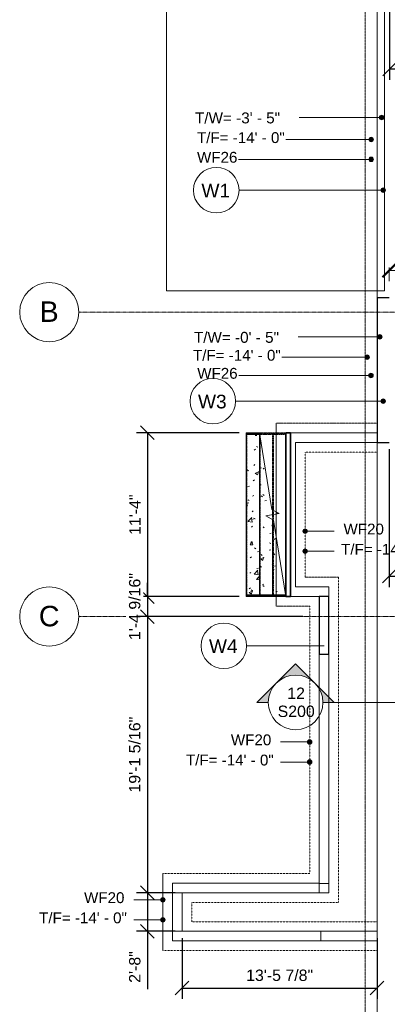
# Model space of a CAD drawing. Header units: inches. Extents: x -4126 to -1638, y 141 to 12362.
# Tile 8 of 15: x -4126 to -3821, y 10961 to 11778. Entities that reach past the tile are written whole.
import ezdxf

# ---------------------------------------------------------------- set-up
doc = ezdxf.new("R2010")
doc.units = ezdxf.units.IN
doc.header["$MEASUREMENT"] = 0
for name, pattern in [('Aligning Line 1_8_', [0.25, 0.125, -0.125]), ('Elevado', [0.15625, 0.09375, -0.0625]), ('Línea de rejilla', [0.875, 0.5, -0.125, 0.125, -0.125])]:
    doc.linetypes.add(name, pattern=pattern)
for name, color, linetype, lineweight in [('A-ANNO-DIMS', 7, 'Continuous', 9), ('A-ANNO-DIMS-96', 7, 'Continuous', 9), ('A-ANNO-DIMS_corr', 7, 'Continuous', 9), ('A-ANNO-NOTE', 7, 'Continuous', 9), ('A-DETL-GENF', 7, 'Continuous', 9), ('A-FLOR', 7, 'Continuous', 9), ('A-FLOR-HRAL', 7, 'Continuous', 9), ('A-FLOR-HRAL-MBND', 7, 'Elevado', 9), ('A-WALL', 7, 'Continuous', 9), ('A-WALL-IDEN', 7, 'Continuous', 9), ('A-WALL-IDEN_corr', 7, 'Continuous', 9), ('G-ANNO-DIMS', 7, 'Continuous', 9), ('S-FNDN', 7, 'Continuous', 9), ('S-FNDN-IDEN', 7, 'Continuous', 9), ('S-FNDN-IDEN_corr', 7, 'Continuous', 9), ('S-GRID', 7, 'Continuous', 9), ('S-GRID-IDEN', 7, 'Continuous', 9), ('S-STRS', 7, 'Continuous', 9), ('S-STRS-MBND', 7, 'Elevado', 9)]:
    doc.layers.add(name, color=color, linetype=linetype, lineweight=lineweight)
doc.styles.add('Arial', font='Arial.ttf', dxfattribs={"height": 9.448819})
doc.styles.add('Arial_1', font='arial.ttf', dxfattribs={"height": 17.007874})
doc.styles.add('Arial_2', font='arial.ttf', dxfattribs={"height": 9})
doc.styles.add('Arial_3', font='arial.ttf', dxfattribs={"height": 9.070866})
doc.styles.add('Arial_4', font='arial.ttf', dxfattribs={"height": 11.338583})
doc.dimstyles.new('Diagonal_-_Arial_2_5_mm', dxfattribs={"dimscale": 12, "dimtxt": 9.640246, "dimasz": 0.944882, "dimexe": 0.755906, "dimexo": 0.472441, "dimgap": 0.472441, "dimtad": 1, "dimdec": 4, "dimrnd": 0.0625, "dimzin": 1, "dimdsep": 46, "dimlunit": 4, "dimtxsty": 'Arial', "dimblk1": 'OBLIQUE', "dimblk2": 'OBLIQUE', "dimsah": 1, "dimcen": 0.09, "dimazin": 0, "dimtfac": 1, "dimtdec": 4, "dimtix": 1, "dimtmove": 0, "dimatfit": 3, "dimfxl": 1, "dimtvp": 1, "dimtfill": 1, "dimfrac": 2, "dimtolj": 1, "dimtzin": 0, "dimarcsym": 2})
pattern_1 = [(50, (0, 0), (27.5427, -2.40992), [2.88, -31.68]), (355, (0, 0), (-5.327844, 28.884266), [2.304, -25.344]), (100.451, (2.295, -0.2), (22.215316, 26.47393), [2.448, -26.924]), (46.184, (0, 7.68), (40.98187, -6.35642), [4.32, -47.52]), (96.636, (3.415, 7.15), (35.89075, 37.40619), [3.671, -40.386]), (351.184, (0, 7.68), (35.89097, 37.40622), [3.456, -38.016]), (21, (3.84, 5.76), (22.921036, -15.46073), [2.88, -31.68]), (326, (3.84, 5.76), (9.34353, 27.84574), [2.304, -25.344]), (71.451, (5.75, 4.472), (32.26477, 12.38442), [2.448, -26.924]), (37.5, (0, 0), (0.466855, 12.782707), [1.267, -23.77, 1.267, -24.461, -25.44]), (37.5, (0, 0), (0.466855, 12.782707), [-50.765, 1.267, -24.173]), (7.5, (0, 0), (10.10159, 15.14509), [1.267, -13.402, 1.267, -23.194, -9.696]), (7.5, (0, 0), (10.10159, 15.14509), [-39.13, 1.267, -8.429]), (327.5, (-8.563, 0), (20.499161, -0.86578), [1.267, -8.333, 1.267, -28.685, -39.744]), (327.5, (-8.563, 0), (20.499161, -0.86578), [-39.552, 1.267, -38.477]), (317.5, (-12.403, 0), (22.39478, 3.844288), [1.267, -11.213, 1.267, -18.624, -28.224]), (317.5, (-12.403, 0), (22.39478, 3.844288), [-32.371, 1.267, -26.957])]

# ---------------------------------------------------------------- blocks, each defined once
blk = doc.blocks.new('Barandilla - Barandilla-635441-FOUNDATION PLAN 01')
at = {"layer": 'A-FLOR-HRAL'}
for p, q in [((-3938.12, 11300.49), (-3905.37, 11300.49)), ((-3938.12, 11299.49), (-3938.12, 11300.49)), ((-3938.12, 11300.49), (-3905.37, 11300.49)), ((-3938.12, 11299.49), (-3938.12, 11300.49)), ((-3938.12, 11300.49), (-3905.37, 11300.49)), ((-3938.12, 11299.49), (-3938.12, 11300.49)), ((-3938.12, 11300.49), (-3905.37, 11300.49)), ((-3938.12, 11299.49), (-3938.12, 11300.49)), ((-3938.12, 11300.49), (-3905.37, 11300.49)), ((-3938.12, 11299.49), (-3938.12, 11300.49)), ((-3938.12, 11299.49), (-3905.2, 11299.49)), ((-3938.12, 11299.49), (-3905.2, 11299.49)), ((-3938.12, 11299.49), (-3905.2, 11299.49)), ((-3938.12, 11299.49), (-3905.2, 11299.49)), ((-3938.12, 11299.49), (-3905.2, 11299.49)), ((-3905.2, 11299.49), (-3905.37, 11300.49)), ((-3905.2, 11299.49), (-3905.37, 11300.49)), ((-3905.2, 11299.49), (-3905.37, 11300.49)), ((-3905.2, 11299.49), (-3905.37, 11300.49)), ((-3905.2, 11299.49), (-3905.37, 11300.49)), ((-3905.2, 11299.49), (-3905.37, 11300.49)), ((-3905.2, 11299.49), (-3905.37, 11300.49)), ((-3905.2, 11299.49), (-3905.37, 11300.49)), ((-3905.2, 11299.49), (-3905.37, 11300.49)), ((-3905.2, 11299.49), (-3905.37, 11300.49)), ((-3905.2, 11299.49), (-3905.37, 11300.49)), ((-3905.2, 11299.49), (-3905.37, 11300.49)), ((-3905.2, 11299.49), (-3905.37, 11300.49)), ((-3905.2, 11299.49), (-3905.37, 11300.49)), ((-3905.2, 11299.49), (-3905.37, 11300.49))]:
    blk.add_line(p, q, dxfattribs=at)
at = {"layer": 'A-FLOR-HRAL-MBND'}
for p, q in [((-3905.37, 11300.49), (-3905.12, 11300.49)), ((-3905.37, 11300.49), (-3905.12, 11300.49)), ((-3905.37, 11300.49), (-3905.12, 11300.49)), ((-3905.37, 11300.49), (-3905.12, 11300.49)), ((-3905.37, 11300.49), (-3905.12, 11300.49)), ((-3905.2, 11299.49), (-3905.12, 11299.49)), ((-3905.2, 11299.49), (-3905.12, 11299.49)), ((-3905.2, 11299.49), (-3905.12, 11299.49)), ((-3905.2, 11299.49), (-3905.12, 11299.49)), ((-3905.2, 11299.49), (-3905.12, 11299.49)), ((-3905.12, 11300.49), (-3905.12, 11299.49)), ((-3905.12, 11300.49), (-3905.12, 11299.49)), ((-3905.12, 11300.49), (-3905.12, 11299.49)), ((-3905.12, 11300.49), (-3905.12, 11299.49)), ((-3905.12, 11300.49), (-3905.12, 11299.49))]:
    blk.add_line(p, q, dxfattribs=at)
blk = doc.blocks.new('Barandilla - Barandilla-635445-FOUNDATION PLAN 01')
at = {"layer": 'A-FLOR-HRAL'}
for p, q in [((-3938.12, 11434.49), (-3927.04, 11434.49)), ((-3938.12, 11433.49), (-3938.12, 11434.49)), ((-3938.12, 11434.49), (-3927.04, 11434.49)), ((-3938.12, 11433.49), (-3938.12, 11434.49)), ((-3938.12, 11434.49), (-3927.04, 11434.49)), ((-3938.12, 11433.49), (-3938.12, 11434.49)), ((-3938.12, 11434.49), (-3927.04, 11434.49)), ((-3938.12, 11433.49), (-3938.12, 11434.49)), ((-3938.12, 11434.49), (-3927.04, 11434.49)), ((-3938.12, 11433.49), (-3938.12, 11434.49)), ((-3938.12, 11433.49), (-3926.88, 11433.49)), ((-3938.12, 11433.49), (-3926.88, 11433.49)), ((-3938.12, 11433.49), (-3926.88, 11433.49)), ((-3938.12, 11433.49), (-3926.88, 11433.49)), ((-3938.12, 11433.49), (-3926.88, 11433.49)), ((-3926.88, 11433.49), (-3927.04, 11434.49)), ((-3926.88, 11433.49), (-3927.04, 11434.49)), ((-3926.88, 11433.49), (-3927.04, 11434.49)), ((-3926.88, 11433.49), (-3927.04, 11434.49)), ((-3926.88, 11433.49), (-3927.04, 11434.49)), ((-3926.88, 11433.49), (-3927.04, 11434.49)), ((-3926.88, 11433.49), (-3927.04, 11434.49)), ((-3926.88, 11433.49), (-3927.04, 11434.49)), ((-3926.88, 11433.49), (-3927.04, 11434.49)), ((-3926.88, 11433.49), (-3927.04, 11434.49)), ((-3926.88, 11433.49), (-3927.04, 11434.49)), ((-3926.88, 11433.49), (-3927.04, 11434.49)), ((-3926.88, 11433.49), (-3927.04, 11434.49)), ((-3926.88, 11433.49), (-3927.04, 11434.49)), ((-3926.88, 11433.49), (-3927.04, 11434.49))]:
    blk.add_line(p, q, dxfattribs=at)
at = {"layer": 'A-FLOR-HRAL-MBND'}
for p, q in [((-3927.04, 11434.49), (-3905.12, 11434.49)), ((-3927.04, 11434.49), (-3905.12, 11434.49)), ((-3927.04, 11434.49), (-3905.12, 11434.49)), ((-3927.04, 11434.49), (-3905.12, 11434.49)), ((-3927.04, 11434.49), (-3905.12, 11434.49)), ((-3926.88, 11433.49), (-3905.12, 11433.49)), ((-3926.88, 11433.49), (-3905.12, 11433.49)), ((-3926.88, 11433.49), (-3905.12, 11433.49)), ((-3926.88, 11433.49), (-3905.12, 11433.49)), ((-3926.88, 11433.49), (-3905.12, 11433.49)), ((-3905.12, 11434.49), (-3905.12, 11433.49)), ((-3905.12, 11434.49), (-3905.12, 11433.49)), ((-3905.12, 11434.49), (-3905.12, 11433.49)), ((-3905.12, 11434.49), (-3905.12, 11433.49)), ((-3905.12, 11434.49), (-3905.12, 11433.49))]:
    blk.add_line(p, q, dxfattribs=at)
blk = doc.blocks.new('SECTION - SECTION-603717-FOUNDATION PLAN 01')
at = {"layer": 'A-DETL-GENF'}
blk.add_hatch(color=256, dxfattribs=at).paths.add_polyline_path([(103.56, 34.02), (103.56, 0), (96, 0), (96, 34.02)], flags=0)
h = blk.add_hatch(color=256, dxfattribs=at)
edge = h.paths.add_edge_path(flags=0)
edge.add_line((-22.68, 32.07), (9.39, 0))
edge.add_line((9.39, 0), (0, 0))
edge.add_arc((-22.68, 0), 22.68, 0, 180)
edge.add_line((-45.35, 0), (-54.75, 0))
edge.add_line((-54.75, 0), (-22.68, 32.07))
for p, q in [((103.56, 34.02), (96, 34.02)), ((96, 34.02), (96, 0)), ((96, 34.02), (103.56, 34.02)), ((96, 0), (96, 34.02)), ((103.56, 0), (103.56, 34.02)), ((103.56, 34.02), (103.56, 0)), ((-22.68, 32.07), (-54.75, 0)), ((-54.75, 0), (-22.68, 32.07)), ((9.39, 0), (-22.68, 32.07)), ((-22.68, 32.07), (9.39, 0)), ((0, 0), (96, 0)), ((96, 0), (103.56, 0)), ((103.56, 0), (96, 0)), ((-54.75, 0), (-45.35, 0)), ((-45.35, 0), (-54.75, 0)), ((0, 0), (9.39, 0)), ((9.39, 0), (0, 0))]:
    blk.add_line(p, q, dxfattribs=at)
blk.add_circle((-22.68, 0), 22.68, dxfattribs=at)
blk.add_arc((-22.68, 0), 22.68, 0, 180, dxfattribs=at)
blk = doc.blocks.new('Rejilla - Extremo inicial de rejilla - Círculo-11506-FOUNDATION PLAN 01')
at = {"layer": 'S-GRID-IDEN', "color": 253, "true_color": 0xaaaaaa}
blk.add_circle((0, 0), 0.2559, dxfattribs=at)
blk = doc.blocks.new('Wall Type - Familia4-287244-FOUNDATION PLAN 01')
at = {"layer": 'A-WALL-IDEN'}
blk.add_circle((0, 0), 0.1969, dxfattribs=at)
blk = doc.blocks.new('DIMBLOCK37-FOUNDATION PLAN 01')
at = {"layer": 'A-ANNO-DIMS-96', "lineweight": 50}
for p, q in [((-3819.32, 11569.79), (-3813.65, 11575.46)), ((-3660.32, 11569.79), (-3654.65, 11575.46)), ((-3819.32, 11569.79), (-3824.99, 11564.12)), ((-3660.32, 11569.79), (-3665.99, 11564.12))]:
    blk.add_line(p, q, dxfattribs=at)
at = {"layer": 'A-ANNO-DIMS-96'}
for p, q in [((-3819.32, 11572.14), (-3819.32, 11560.72)), ((-3819.32, 11569.79), (-3819.32, 11572.14)), ((-3819.32, 11569.79), (-3660.32, 11569.79)), ((-3660.32, 11572.14), (-3660.32, 11560.72)), ((-3660.32, 11569.79), (-3660.32, 11572.14))]:
    blk.add_line(p, q, dxfattribs=at)
at = {"layer": 'A-ANNO-DIMS-96', "color": 0, "insert": (-3760.29, 11587.73), "char_height": 9.449, "width": 49.1208, "attachment_point": 1, "line_spacing_factor": 0.941778, "style": 'Arial', "bg_fill": 3, "box_fill_scale": 1.25, "bg_fill_color": 256, "bg_fill_true_color": 13158600, "bg_fill_transparency": 0}
blk.add_mtext('13\' - 3"', dxfattribs=at)
blk = doc.blocks.new('_Oblique')
at = {"color": 0, "linetype": 'ByBlock', "lineweight": -2}
blk.add_line((-0.5, -0.5), (0.5, 0.5), dxfattribs=at)
blk = doc.blocks.new('*D115')
at = {"layer": 'A-ANNO-DIMS_corr', "color": 0, "lineweight": -2}
for p, q in [((-3819.01, 11829.64), (-3819.01, 11727.93)), ((-3756.91, 11821.32), (-3756.91, 11727.93)), ((-3819.01, 11737), (-3756.91, 11737))]:
    blk.add_line(p, q, dxfattribs=at)
at = {"layer": 'Defpoints', "color": 0}
for p in [(-3819.01, 11835.3), (-3756.91, 11826.99)]:
    blk.add_point(p, dxfattribs=at)
at = {"layer": 'A-ANNO-DIMS_corr', "color": 0, "lineweight": -2, "xscale": 11.33858267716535, "yscale": 11.33858267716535, "zscale": 11.33858267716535, "rotation": 180}
blk.add_blockref('_Oblique', (-3819.01, 11737), dxfattribs=at)
at = {"layer": 'A-ANNO-DIMS_corr', "color": 0, "lineweight": -2, "xscale": 11.33858267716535, "yscale": 11.33858267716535, "zscale": 11.33858267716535}
blk.add_blockref('_Oblique', (-3756.91, 11737), dxfattribs=at)
at = {"layer": 'A-ANNO-DIMS_corr', "color": 0, "insert": (-3787.96, 11747.55), "char_height": 9.4488, "attachment_point": 5, "style": 'Arial', "bg_fill": 3, "box_fill_scale": 1.25, "bg_fill_color": 257, "bg_fill_transparency": 0}
blk.add_mtext('\\A1;5\'-2 1/8"', dxfattribs=at)
at = {"layer": 'Defpoints', "color": 0}
blk.add_point((-3756.91, 11737), dxfattribs=at)
blk = doc.blocks.new('*D118')
at = {"layer": 'A-ANNO-DIMS', "color": 0, "lineweight": -2}
for p, q in [((-3587.32, 11429.32), (-3587.32, 11306.93)), ((-3819.32, 11421.32), (-3819.32, 11306.93)), ((-3819.32, 11316), (-3587.32, 11316))]:
    blk.add_line(p, q, dxfattribs=at)
at = {"layer": 'Defpoints', "color": 0}
for p in [(-3587.32, 11434.99), (-3819.32, 11426.99), (-3587.32, 11316)]:
    blk.add_point(p, dxfattribs=at)
at = {"layer": 'A-ANNO-DIMS', "color": 0, "lineweight": -2, "xscale": 11.33858267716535, "yscale": 11.33858267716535, "zscale": 11.33858267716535, "rotation": 180}
blk.add_blockref('_Oblique', (-3819.32, 11316), dxfattribs=at)
at = {"layer": 'A-ANNO-DIMS', "color": 0, "lineweight": -2, "xscale": 11.33858267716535, "yscale": 11.33858267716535, "zscale": 11.33858267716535}
blk.add_blockref('_Oblique', (-3587.32, 11316), dxfattribs=at)
at = {"layer": 'A-ANNO-DIMS', "color": 0, "insert": (-3703.32, 11326.49), "char_height": 9.449, "attachment_point": 5, "style": 'Arial', "bg_fill": 3, "box_fill_scale": 1.25, "bg_fill_color": 257, "bg_fill_transparency": 0}
blk.add_mtext('\\A1;19\'-4"', dxfattribs=at)
blk = doc.blocks.new('*D124')
at = {"layer": 'A-ANNO-DIMS_corr', "color": 0, "lineweight": -2}
for p, q in [((-3943.79, 11434.99), (-4029.07, 11434.99)), ((-4020, 11434.99), (-4020, 11298.99)), ((-3943.79, 11298.99), (-4029.07, 11298.99))]:
    blk.add_line(p, q, dxfattribs=at)
at = {"layer": 'Defpoints', "color": 0}
for p in [(-3938.12, 11434.99), (-4020, 11298.99), (-3938.12, 11298.99)]:
    blk.add_point(p, dxfattribs=at)
at = {"layer": 'A-ANNO-DIMS_corr', "color": 0, "lineweight": -2, "xscale": 11.33858267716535, "yscale": 11.33858267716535, "zscale": 11.33858267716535}
for p, rotation in [((-4020, 11434.99), 90), ((-4020, 11298.99), 270)]:
    blk.add_blockref('_Oblique', p, dxfattribs=dict(at, rotation=rotation))
at = {"layer": 'A-ANNO-DIMS_corr', "color": 0, "insert": (-4030.41, 11366.99), "char_height": 9.449, "attachment_point": 5, "rotation": 90, "style": 'Arial', "bg_fill": 3, "box_fill_scale": 1.25, "bg_fill_color": 257, "bg_fill_transparency": 0}
blk.add_mtext('\\A1;11\'-4"', dxfattribs=at)
blk = doc.blocks.new('*D125')
at = {"layer": 'A-ANNO-DIMS_corr', "color": 0, "lineweight": -2}
for p, q in [((-4020, 11298.99), (-4020, 11310.33)), ((-3943.79, 11298.99), (-4029.07, 11298.99)), ((-4020, 11298.99), (-4020, 11282.44)), ((-3890.99, 11282.44), (-4029.07, 11282.44)), ((-4020, 11282.44), (-4020, 11271.1))]:
    blk.add_line(p, q, dxfattribs=at)
at = {"layer": 'Defpoints', "color": 0}
for p in [(-3938.12, 11298.99), (-3885.32, 11282.44)]:
    blk.add_point(p, dxfattribs=at)
at = {"layer": 'A-ANNO-DIMS_corr', "color": 0, "lineweight": -2, "xscale": 11.33858267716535, "yscale": 11.33858267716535, "zscale": 11.33858267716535}
for p, rotation in [((-4020, 11298.99), 270), ((-4020, 11282.44), 90)]:
    blk.add_blockref('_Oblique', p, dxfattribs=dict(at, rotation=rotation))
at = {"layer": 'A-ANNO-DIMS_corr', "color": 0, "insert": (-4030.55, 11290.71), "char_height": 9.4488, "attachment_point": 5, "rotation": 90, "style": 'Arial', "bg_fill": 3, "box_fill_scale": 1.25, "bg_fill_color": 257, "bg_fill_transparency": 0}
blk.add_mtext('\\A1;1\'-4 9/16"', dxfattribs=at)
at = {"layer": 'Defpoints', "color": 0}
blk.add_point((-4020, 11282.44), dxfattribs=at)
blk = doc.blocks.new('*D126')
at = {"layer": 'A-ANNO-DIMS_corr', "color": 0, "lineweight": -2}
for p, q in [((-3890.99, 11282.44), (-4029.07, 11282.44)), ((-4020, 11282.44), (-4020, 11053.11)), ((-3996.89, 11053.11), (-4029.07, 11053.11))]:
    blk.add_line(p, q, dxfattribs=at)
at = {"layer": 'Defpoints', "color": 0}
for p in [(-3885.32, 11282.44), (-4020, 11053.11), (-3991.22, 11053.11)]:
    blk.add_point(p, dxfattribs=at)
at = {"layer": 'A-ANNO-DIMS_corr', "color": 0, "lineweight": -2, "xscale": 11.33858267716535, "yscale": 11.33858267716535, "zscale": 11.33858267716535}
for p, rotation in [((-4020, 11282.44), 90), ((-4020, 11053.11), 270)]:
    blk.add_blockref('_Oblique', p, dxfattribs=dict(at, rotation=rotation))
at = {"layer": 'A-ANNO-DIMS_corr', "color": 0, "insert": (-4030.55, 11167.78), "char_height": 9.4488, "attachment_point": 5, "rotation": 90, "style": 'Arial', "bg_fill": 3, "box_fill_scale": 1.25, "bg_fill_color": 257, "bg_fill_transparency": 0}
blk.add_mtext('\\A1;19\'-1 5/16"', dxfattribs=at)
blk = doc.blocks.new('*D127')
at = {"layer": 'A-ANNO-DIMS_corr', "color": 0, "lineweight": -2}
for p, q in [((-3996.89, 11053.11), (-4029.07, 11053.11)), ((-4020, 11053.11), (-4020, 11021.11)), ((-3996.89, 11021.11), (-4029.07, 11021.11)), ((-4020, 11021.11), (-4020, 10973.16))]:
    blk.add_line(p, q, dxfattribs=at)
at = {"layer": 'Defpoints', "color": 0}
for p in [(-3991.22, 11053.11), (-4020, 11021.11), (-3991.22, 11021.11)]:
    blk.add_point(p, dxfattribs=at)
at = {"layer": 'A-ANNO-DIMS_corr', "color": 0, "lineweight": -2, "xscale": 11.33858267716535, "yscale": 11.33858267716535, "zscale": 11.33858267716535}
for p, rotation in [((-4020, 11053.11), 90), ((-4020, 11021.11), 270)]:
    blk.add_blockref('_Oblique', p, dxfattribs=dict(at, rotation=rotation))
at = {"layer": 'A-ANNO-DIMS_corr', "color": 0, "insert": (-4030.49, 10991.47), "char_height": 9.449, "attachment_point": 5, "rotation": 90, "style": 'Arial', "bg_fill": 3, "box_fill_scale": 1.25, "bg_fill_color": 257, "bg_fill_transparency": 0}
blk.add_mtext('\\A1;2\'-8"', dxfattribs=at)
blk = doc.blocks.new('*D128')
at = {"layer": 'A-ANNO-DIMS_corr', "color": 0, "lineweight": -2}
for p, q in [((-3991.22, 11015.45), (-3991.22, 10964.93)), ((-3829.32, 11015.45), (-3829.32, 10964.93)), ((-3991.22, 10974), (-3829.32, 10974))]:
    blk.add_line(p, q, dxfattribs=at)
at = {"layer": 'Defpoints', "color": 0}
for p in [(-3991.22, 11021.11), (-3829.32, 11021.11), (-3829.32, 10974)]:
    blk.add_point(p, dxfattribs=at)
at = {"layer": 'A-ANNO-DIMS_corr', "color": 0, "lineweight": -2, "xscale": 11.33858267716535, "yscale": 11.33858267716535, "zscale": 11.33858267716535, "rotation": 180}
blk.add_blockref('_Oblique', (-3991.22, 10974), dxfattribs=at)
at = {"layer": 'A-ANNO-DIMS_corr', "color": 0, "lineweight": -2, "xscale": 11.33858267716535, "yscale": 11.33858267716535, "zscale": 11.33858267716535}
blk.add_blockref('_Oblique', (-3829.32, 10974), dxfattribs=at)
at = {"layer": 'A-ANNO-DIMS_corr', "color": 0, "insert": (-3910.27, 10984.56), "char_height": 9.4488, "attachment_point": 5, "style": 'Arial', "bg_fill": 3, "box_fill_scale": 1.25, "bg_fill_color": 257, "bg_fill_transparency": 0}
blk.add_mtext('\\A1;13\'-5 7/8"', dxfattribs=at)

msp = doc.modelspace()

# ---------------------------------------------------------------- hatches: boundary and pattern name
at = {"layer": 'A-WALL-IDEN'}
h = msp.add_hatch(color=256, dxfattribs=at)
edge = h.paths.add_edge_path(flags=0)
edge.add_arc((-3824.32374, 11636.37458), 1.875, 0, 360)
h = msp.add_hatch(color=256, dxfattribs=at)
edge = h.paths.add_edge_path(flags=0)
edge.add_arc((-3824.32374, 11461.25669), 1.875, 0, 360)
at = {"layer": 'G-ANNO-DIMS'}
h = msp.add_hatch(color=256, dxfattribs=at)
edge = h.paths.add_edge_path(flags=0)
edge.add_arc((-3825.53195, 11696.75051), 1.875, 0, 360)
h = msp.add_hatch(color=256, dxfattribs=at)
edge = h.paths.add_edge_path(flags=0)
edge.add_arc((-3827.07458, 11514.58074), 1.875, 0, 360)
at = {"layer": 'S-FNDN-IDEN'}
h = msp.add_hatch(color=256, dxfattribs=at)
edge = h.paths.add_edge_path(flags=0)
edge.add_arc((-3834.26603, 11678.40285), 1.875, 0, 360)
h = msp.add_hatch(color=256, dxfattribs=at)
edge = h.paths.add_edge_path(flags=0)
edge.add_arc((-3834.26603, 11661.96035), 1.875, 0, 360)
h = msp.add_hatch(color=256, dxfattribs=at)
edge = h.paths.add_edge_path(flags=0)
edge.add_arc((-3837.62412, 11497.70273), 1.875, 0, 360)
h = msp.add_hatch(color=256, dxfattribs=at)
edge = h.paths.add_edge_path(flags=0)
edge.add_arc((-3834.42788, 11482.60884), 1.875, 0, 360)
h = msp.add_hatch(color=256, dxfattribs=at)
edge = h.paths.add_edge_path(flags=0)
edge.add_arc((-3889.12374, 11353.30742), 1.875, 0, 360)
h = msp.add_hatch(color=256, dxfattribs=at)
edge = h.paths.add_edge_path(flags=0)
edge.add_arc((-3889.12374, 11336.67056), 1.875, 0, 360)
h = msp.add_hatch(color=256, dxfattribs=at)
edge = h.paths.add_edge_path(flags=0)
edge.add_arc((-3885.32374, 11178.30742), 1.875, -180, 180, ccw=False)
h = msp.add_hatch(color=256, dxfattribs=at)
edge = h.paths.add_edge_path(flags=0)
edge.add_arc((-3885.32374, 11161.67056), 1.875, -180, 180, ccw=False)
h = msp.add_hatch(color=256, dxfattribs=at)
edge = h.paths.add_edge_path(flags=0)
edge.add_arc((-4007.22374, 11047.30742), 1.875, -180, 180, ccw=False)
h = msp.add_hatch(color=256, dxfattribs=at)
edge = h.paths.add_edge_path(flags=0)
edge.add_arc((-4007.22374, 11030.67056), 1.875, -180, 180, ccw=False)
at = {"layer": 'S-STRS', "true_color": 0x868686}
h = msp.add_hatch(dxfattribs=at)
h.set_pattern_fill('FP_28', color=252, style=0, pattern_type=2)
h.set_pattern_definition(pattern_1)
h.paths.add_polyline_path([(-3927.12374, 11434.9894), (-3927.12374, 11298.9894), (-3938.12374, 11298.9894), (-3938.12374, 11434.9894)], flags=0)
h = msp.add_hatch(dxfattribs=at)
h.set_pattern_fill('FP_28', color=252, style=0, pattern_type=2)
h.set_pattern_definition(pattern_1)
h.paths.add_polyline_path([(-3916.12374, 11371.02557), (-3916.12374, 11366.9894), (-3921.67655, 11366.09115), (-3916.12374, 11362.95323), (-3916.12374, 11298.9894), (-3927.12374, 11298.9894), (-3927.12374, 11434.9894), (-3916.84234, 11371.43165)], flags=0)
h = msp.add_hatch(dxfattribs=at)
h.set_pattern_fill('FP_28', color=252, style=0, pattern_type=2)
h.set_pattern_definition(pattern_1)
h.paths.add_polyline_path([(-3905.12374, 11298.9894), (-3916.12374, 11298.9894), (-3916.12374, 11362.95323), (-3915.40514, 11362.54714)], flags=0)
h.paths.add_polyline_path([(-3916.12374, 11366.9894), (-3916.12374, 11371.02557), (-3910.57092, 11367.88765)], flags=0)

# ---------------------------------------------------------------- linework, layer by layer
at = {"layer": 'A-FLOR', "color": 253, "true_color": 0xaaaaaa}
for p, q in [((-4004.248, 11552.9019), (-4004.248, 11830.9894)), ((-3823.19874, 11830.9894), (-3823.19874, 11552.9019)), ((-3823.19874, 11552.9019), (-4004.248, 11552.9019))]:
    msp.add_line(p, q, dxfattribs=at)
at = {"layer": 'A-FLOR', "lineweight": 35}
for p, q in [((-3901.26124, 11434.9894), (-3905.12374, 11434.9894)), ((-3905.12374, 11434.9894), (-3905.12374, 11298.9894)), ((-3901.26124, 11298.9894), (-3901.26124, 11434.9894)), ((-3905.12374, 11298.9894), (-3901.26124, 11298.9894))]:
    msp.add_line(p, q, dxfattribs=at)
at = {"layer": 'A-WALL'}
for p, q in [((-3829.32374, 11434.9894), (-3901.26124, 11434.9894)), ((-3829.32374, 11426.9894), (-3897.12374, 11426.9894)), ((-3897.12374, 11426.9894), (-3897.12374, 11306.9894)), ((-3869.32374, 11306.9894), (-3897.12374, 11306.9894)), ((-3869.32374, 11306.9894), (-3869.32374, 11298.9894)), ((-3877.32374, 11298.9894), (-3901.26124, 11298.9894)), ((-3877.32374, 11053.1144), (-3877.32374, 11251.15039)), ((-3869.32374, 11251.15039), (-3869.32374, 11053.1144)), ((-3877.32374, 11061.1144), (-3999.22374, 11061.1144)), ((-3999.22374, 11061.1144), (-3999.22374, 11013.1144)), ((-3877.32374, 11060.93045), (-3869.32374, 11060.93045)), ((-3999.22374, 11053.1144), (-3869.32374, 11053.1144)), ((-3991.22374, 11053.1144), (-3991.22374, 11021.1144)), ((-3829.32374, 11021.1144), (-3999.22374, 11021.1144)), ((-3876.15688, 11013.1144), (-3876.15688, 11021.1144)), ((-3829.32374, 11013.1144), (-3999.22374, 11013.1144))]:
    msp.add_line(p, q, dxfattribs=at)
at = {"layer": 'A-WALL', "lineweight": 25}
for p, q in [((-3869.32374, 11298.9894), (-3877.32374, 11298.9894)), ((-3877.32374, 11298.9894), (-3877.32374, 11251.15039)), ((-3869.32374, 11251.15039), (-3869.32374, 11298.9894)), ((-3877.32374, 11251.15039), (-3869.32374, 11251.15039))]:
    msp.add_line(p, q, dxfattribs=at)
at = {"layer": 'A-WALL-IDEN'}
for p, q in [((-3824.32374, 11636.37458), (-3943.96414, 11636.37458)), ((-3824.32374, 11461.25669), (-3946.82057, 11461.25669))]:
    msp.add_line(p, q, dxfattribs=at)
for centre in [(-3824.32374, 11636.37458), (-3824.32374, 11461.25669)]:
    msp.add_circle(centre, 1.875, dxfattribs=at)
at = {"layer": 'A-WALL-IDEN_corr'}
msp.add_line((-3873.32374, 11258.15039), (-3937.72049, 11258.15039), dxfattribs=at)
at = {"layer": 'G-ANNO-DIMS'}
for p, q in [((-3825.53195, 11696.75051), (-3905.88327, 11696.75051)), ((-3827.07458, 11514.58074), (-3906.79455, 11514.58074))]:
    msp.add_line(p, q, dxfattribs=at)
for centre in [(-3825.53195, 11696.75051), (-3827.07458, 11514.58074)]:
    msp.add_circle(centre, 1.875, dxfattribs=at)
at = {"layer": 'S-FNDN'}
for p, q in [((-3829.32374, 11546.9894), (-3829.32374, 11834.9894)), ((-3829.32374, 10009.47188), (-3829.32374, 11426.9894))]:
    msp.add_line(p, q, dxfattribs=at)
at = {"layer": 'S-FNDN', "linetype": 'Aligning Line 1_8_'}
for p, q in [((-3839.32374, 11818.9894), (-3839.32374, 9881.1894)), ((-3839.32374, 9881.1894), (-3839.32374, 11818.9894)), ((-3913.12374, 11442.9894), (-3913.12374, 11290.9894)), ((-3913.12374, 11290.9894), (-3913.12374, 11442.9894)), ((-3829.32374, 11442.9894), (-3913.12374, 11442.9894)), ((-3913.12374, 11442.9894), (-3829.32374, 11442.9894)), ((-3829.32374, 11418.9894), (-3829.32374, 11442.9894)), ((-3829.32374, 11442.9894), (-3829.32374, 11418.9894)), ((-3889.12374, 11314.9894), (-3889.12374, 11418.9894)), ((-3889.12374, 11314.9894), (-3889.12374, 11418.9894)), ((-3889.12374, 11418.9894), (-3829.32374, 11418.9894)), ((-3889.12374, 11418.9894), (-3829.32374, 11418.9894)), ((-3861.32374, 11314.9894), (-3889.12374, 11314.9894)), ((-3889.12374, 11314.9894), (-3861.32374, 11314.9894)), ((-3861.32374, 11045.1144), (-3861.32374, 11314.9894)), ((-3861.32374, 11314.9894), (-3861.32374, 11045.1144)), ((-3913.12374, 11290.9894), (-3885.32374, 11290.9894)), ((-3885.32374, 11290.9894), (-3913.12374, 11290.9894)), ((-3885.32374, 11290.9894), (-3885.32374, 11069.1144)), ((-3885.32374, 11290.9894), (-3885.32374, 11069.1144)), ((-4007.22374, 11069.1144), (-4007.22374, 11005.1144)), ((-4007.22374, 11005.1144), (-4007.22374, 11069.1144)), ((-3885.32374, 11069.1144), (-4007.22374, 11069.1144)), ((-4007.22374, 11069.1144), (-3885.32374, 11069.1144)), ((-3983.22374, 11045.1144), (-3861.32374, 11045.1144)), ((-3983.22374, 11045.1144), (-3861.32374, 11045.1144)), ((-3983.22374, 11029.1144), (-3983.22374, 11045.1144)), ((-3983.22374, 11029.1144), (-3983.22374, 11045.1144)), ((-3829.32374, 11029.1144), (-3983.22374, 11029.1144)), ((-3983.22374, 11029.1144), (-3829.32374, 11029.1144)), ((-3829.32374, 11029.1144), (-3829.32374, 11005.1144)), ((-3829.32374, 11005.1144), (-3829.32374, 11029.1144)), ((-4007.22374, 11005.1144), (-3829.32374, 11005.1144)), ((-4007.22374, 11005.1144), (-3829.32374, 11005.1144))]:
    msp.add_line(p, q, dxfattribs=at)
at = {"layer": 'S-FNDN', "lineweight": 25}
for p, q in [((-3819.32374, 11546.9894), (-3829.32374, 11546.9894)), ((-3829.32374, 11546.9894), (-3829.32374, 11426.9894)), ((-3829.32374, 11426.9894), (-3819.32374, 11426.9894))]:
    msp.add_line(p, q, dxfattribs=at)
at = {"layer": 'S-FNDN-IDEN'}
for p, q in [((-3834.26603, 11678.40285), (-3905.15582, 11678.40285)), ((-3834.26603, 11661.96035), (-3944.3677, 11661.96035)), ((-3837.62412, 11497.70273), (-3908.48374, 11497.70273)), ((-3834.42788, 11482.60884), (-3944.16786, 11482.60884))]:
    msp.add_line(p, q, dxfattribs=at)
for centre in [(-3834.26603, 11678.40285), (-3834.26603, 11661.96035), (-3837.62412, 11497.70273), (-3834.42788, 11482.60884), (-3889.12374, 11353.30742), (-3889.12374, 11336.67056), (-3885.32374, 11178.30742), (-3885.32374, 11161.67056), (-4007.22374, 11047.30742), (-4007.22374, 11030.67056)]:
    msp.add_circle(centre, 1.875, dxfattribs=at)
at = {"layer": 'S-FNDN-IDEN_corr'}
for p, q in [((-3889.12374, 11353.30742), (-3864.98052, 11353.30742)), ((-3889.12374, 11336.67056), (-3864.98052, 11336.67056)), ((-3885.32374, 11178.30742), (-3909.46696, 11178.30742)), ((-3885.32374, 11161.67056), (-3909.46696, 11161.67056)), ((-4007.22374, 11047.30742), (-4031.36696, 11047.30742)), ((-4007.22374, 11030.67056), (-4031.36696, 11030.67056))]:
    msp.add_line(p, q, dxfattribs=at)
at = {"layer": 'S-GRID', "color": 253, "linetype": 'Línea de rejilla', "true_color": 0xaaaaaa}
for p, q in [((-1777.2452, 11535.1894), (-4076.95, 11535.1894)), ((-1777.2452, 11282.4394), (-4076.95, 11282.4394))]:
    msp.add_line(p, q, dxfattribs=at)
at = {"layer": 'S-STRS'}
for p, q in [((-3938.12374, 11434.9894), (-3938.12374, 11298.9894)), ((-3938.12374, 11434.9894), (-3927.12374, 11434.9894)), ((-3927.12374, 11434.9894), (-3927.12374, 11298.9894)), ((-3916.12374, 11371.02557), (-3916.12374, 11366.9894)), ((-3916.12374, 11362.95323), (-3916.12374, 11298.9894)), ((-3938.12374, 11298.9894), (-3927.12374, 11298.9894)), ((-3927.12374, 11298.9894), (-3916.12374, 11298.9894)), ((-3916.12374, 11298.9894), (-3905.12374, 11298.9894))]:
    msp.add_line(p, q, dxfattribs=at)
at = {"layer": 'S-STRS', "linetype": 'Elevado'}
for p, q in [((-3937.37374, 11434.9894), (-3937.37374, 11298.9894)), ((-3926.37374, 11430.35303), (-3926.37374, 11298.9894)), ((-3915.37374, 11370.60174), (-3915.37374, 11367.11072)), ((-3915.37374, 11362.35303), (-3915.37374, 11298.9894))]:
    msp.add_line(p, q, dxfattribs=at)
at = {"layer": 'S-STRS-MBND'}
for p, q in [((-3927.12374, 11434.9894), (-3905.12374, 11434.9894)), ((-3926.37374, 11434.9894), (-3926.37374, 11430.35303)), ((-3916.12374, 11434.9894), (-3916.12374, 11371.02557)), ((-3915.37374, 11434.9894), (-3915.37374, 11370.60174)), ((-3905.12374, 11434.9894), (-3905.12374, 11298.9894)), ((-3916.12374, 11366.9894), (-3916.12374, 11362.95323)), ((-3915.37374, 11367.11072), (-3915.37374, 11362.35303))]:
    msp.add_line(p, q, dxfattribs=at)
at = {"layer": 'S-STRS-MBND', "linetype": 'Continuous'}
for p, q in [((-3916.84234, 11371.43165), (-3927.12374, 11434.9894)), ((-3910.57092, 11367.88765), (-3916.84234, 11371.43165)), ((-3921.67655, 11366.09115), (-3910.57092, 11367.88765)), ((-3915.40514, 11362.54714), (-3921.67655, 11366.09115)), ((-3905.12374, 11298.9894), (-3915.40514, 11362.54714))]:
    msp.add_line(p, q, dxfattribs=at)

# ---------------------------------------------------------------- block references
at = {"layer": 'A-DETL-GENF'}
msp.add_blockref('SECTION - SECTION-603717-FOUNDATION PLAN 01', (-3874.32374, 11211.1894), dxfattribs=at)
at = {"layer": 'A-FLOR-HRAL'}
for name in ['Barandilla - Barandilla-635445-FOUNDATION PLAN 01', 'Barandilla - Barandilla-635441-FOUNDATION PLAN 01']:
    msp.add_blockref(name, (0, 0), dxfattribs=at)
at = {"layer": 'A-WALL-IDEN', "xscale": 95.99999999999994, "yscale": 95.99999999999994, "zscale": 95.99999999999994}
for p in [(-3962.86178, 11636.37458), (-3965.7182, 11461.25669)]:
    msp.add_blockref('Wall Type - Familia4-287244-FOUNDATION PLAN 01', p, dxfattribs=at)
at = {"layer": 'A-WALL-IDEN_corr', "xscale": 95.99999999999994, "yscale": 95.99999999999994, "zscale": 95.99999999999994}
msp.add_blockref('Wall Type - Familia4-287244-FOUNDATION PLAN 01', (-3956.61813, 11258.15039), dxfattribs=at)
at = {"layer": 'S-GRID-IDEN', "color": 253, "true_color": 0xaaaaaa, "xscale": 95.99999999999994, "yscale": 95.99999999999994, "zscale": 95.99999999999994, "rotation": 89.99999999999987}
for p in [(-4101.51693, 11535.1894), (-4101.51693, 11282.4394)]:
    msp.add_blockref('Rejilla - Extremo inicial de rejilla - Círculo-11506-FOUNDATION PLAN 01', p, dxfattribs=at)

# ---------------------------------------------------------------- texts
at = {"layer": 'A-ANNO-NOTE', "char_height": 9.448819, "attachment_point": 1, "style": 'Arial'}
for s, insert, width in [('12', (-3903.95277, 11223.47346), 17.574), ('S200', (-3911.95277, 11208.47346), 36.966)]:
    msp.add_mtext(s, dxfattribs=dict(at, insert=insert, width=width))
at = {"layer": 'A-WALL-IDEN', "char_height": 11.338583, "width": 30.3, "attachment_point": 1, "style": 'Arial_4'}
for s, insert in [('W1', (-3975.19117, 11641.6881)), ('W3', (-3978.0476, 11466.57021))]:
    msp.add_mtext(s, dxfattribs=dict(at, insert=insert))
at = {"layer": 'A-WALL-IDEN_corr', "insert": (-3968.94753, 11263.46391), "char_height": 11.338583, "width": 30.3, "attachment_point": 1, "style": 'Arial_4'}
msp.add_mtext('W4', dxfattribs=at)
at = {"layer": 'G-ANNO-DIMS', "char_height": 9.0708661, "width": 84.1789203, "attachment_point": 1, "line_spacing_factor": 0.941778, "style": 'Arial_3', "bg_fill": 3, "box_fill_scale": 1.25, "bg_fill_color": 256, "bg_fill_true_color": 13158600, "bg_fill_transparency": 0}
for s, insert in [('T/W= -3\' - 5"', (-3980.53237, 11700.91041)), ('T/W= -0\' - 5"', (-3981.44365, 11518.74064))]:
    msp.add_mtext(s, dxfattribs=dict(at, insert=insert))
at = {"layer": 'S-FNDN-IDEN', "char_height": 9, "attachment_point": 1, "style": 'Arial_2'}
for s, insert, width in [('T/F= -14\' - 0"', (-3978.8944, 11684.52167), 89.082), ('WF26', (-3978.87479, 11668.20201), 41.511), ('WF26', (-3978.67494, 11488.85049), 41.511)]:
    msp.add_mtext(s, dxfattribs=dict(at, insert=insert, width=width))
at = {"layer": 'S-FNDN-IDEN_corr', "char_height": 9, "style": 'Arial_2'}
for s, insert, width, attachment_point in [('WF20', (-3857.23285, 11359.54907), 50.298, 1), ('T/F= -14\' - 0"', (-3859.25907, 11342.78938), 89.082, 1), ('WF20', (-3917.21462, 11184.54907), 50.298, 3), ('T/F= -14\' - 0"', (-3915.1884, 11167.78938), 89.082, 3), ('WF20', (-4039.11462, 11053.54907), 50.298, 3), ('T/F= -14\' - 0"', (-4037.0884, 11036.78938), 89.082, 3)]:
    msp.add_mtext(s, dxfattribs=dict(at, insert=insert, width=width, attachment_point=attachment_point))
at = {"layer": 'S-GRID-IDEN', "color": 253, "true_color": 0xaaaaaa, "char_height": 17.00787, "attachment_point": 1, "style": 'Arial_1'}
for s, insert, width in [('B', (-4109.54542, 11544.07218), 19.392), ('C', (-4110.16904, 11291.32218), 20.907)]:
    msp.add_mtext(s, dxfattribs=dict(at, insert=insert, width=width))

# ---------------------------------------------------------------- next in the draw order: texts
at = {"layer": 'S-FNDN-IDEN', "insert": (-3982.22232, 11503.82154), "char_height": 9, "width": 89.082, "attachment_point": 1, "style": 'Arial_2'}
msp.add_mtext('T/F= -14\' - 0"', dxfattribs=at)

# ---------------------------------------------------------------- next in the draw order: dimensions: what is measured, and where the dimension line sits
at = {"layer": 'A-ANNO-DIMS'}
for base, p1, p2, override, picture, middle in [((-3660.32374, 11569.78953), (-3819.32374, 11577.80712), (-3660.32374, 11577.80712), {"dimpost": '<>', "dimfxl": 159}, 'DIMBLOCK37-FOUNDATION PLAN 01', (-3739.82374, 11580.28635)), ((-3587.32374, 11316), (-3819.32374, 11426.9894), (-3587.32374, 11434.9894), {"dimpost": '<>', "dimblk1": 'Oblique', "dimblk2": 'Oblique', "dimfxl": 159, "dimtfill": 1, "dimtfillclr": 0}, '*D118', (-3703.32374, 11326.4936))]:
    dim = msp.add_linear_dim(base=base, p1=p1, p2=p2, dimstyle='Diagonal_-_Arial_2_5_mm', override=override, dxfattribs=at)
    dim.commit()
    dim.dimension.update_dxf_attribs({"geometry": picture, "text_midpoint": middle})
at = {"layer": 'A-ANNO-DIMS_corr'}
dim = msp.add_linear_dim(base=(-3756.91124, 11737), p1=(-3819.00878, 11835.30436), p2=(-3756.91124, 11826.9894), dimstyle='Diagonal_-_Arial_2_5_mm', override={"dimpost": '<>', "dimblk1": 'Oblique', "dimblk2": 'Oblique', "dimfxl": 285, "dimtfill": 1, "dimtfillclr": 0}, dxfattribs=at)
dim.commit()
dim.dimension.update_dxf_attribs({"geometry": '*D115', "text_midpoint": (-3787.96001, 11747.55483)})
dim = msp.add_linear_dim(base=(-4020, 11298.9894), p1=(-3938.12374, 11434.9894), p2=(-3938.12374, 11298.9894), angle=90, dimstyle='Diagonal_-_Arial_2_5_mm', override={"dimpost": '<>'}, dxfattribs=at)
dim.commit()
dim.dimension.update_dxf_attribs({"geometry": '*D124', "text_midpoint": (-4030.41304, 11366.9894)})

# ---------------------------------------------------------------- next in the draw order: dimensions: what is measured, and where the dimension line sits
dim = msp.add_linear_dim(base=(-4020, 11282.4394), p1=(-3938.12374, 11298.9894), p2=(-3885.32374, 11282.4394), angle=90, dimstyle='Diagonal_-_Arial_2_5_mm', override={"dimpost": '<>'}, dxfattribs=at)
dim.commit()
dim.dimension.update_dxf_attribs({"geometry": '*D125', "text_midpoint": (-4030.55483, 11290.7144)})

# ---------------------------------------------------------------- next in the draw order: dimensions: what is measured, and where the dimension line sits
dim = msp.add_linear_dim(base=(-4020, 11053.1144), p1=(-3885.32374, 11282.4394), p2=(-3991.22374, 11053.1144), angle=90, dimstyle='Diagonal_-_Arial_2_5_mm', override={"dimpost": '<>'}, dxfattribs=at)
dim.commit()
dim.dimension.update_dxf_attribs({"geometry": '*D126', "text_midpoint": (-4030.55483, 11167.7769)})

# ---------------------------------------------------------------- next in the draw order: dimensions: what is measured, and where the dimension line sits
dim = msp.add_linear_dim(base=(-4020, 11021.1144), p1=(-3991.22374, 11053.1144), p2=(-3991.22374, 11021.1144), angle=90, dimstyle='Diagonal_-_Arial_2_5_mm', override={"dimpost": '<>'}, dxfattribs=at)
dim.commit()
dim.dimension.update_dxf_attribs({"geometry": '*D127', "text_midpoint": (-4020, 10991.46728), "dimtype": 160})

# ---------------------------------------------------------------- next in the draw order: dimensions: what is measured, and where the dimension line sits
dim = msp.add_linear_dim(base=(-3829.32374, 10974), p1=(-3991.22374, 11021.1144), p2=(-3829.32374, 11021.1144), dimstyle='Diagonal_-_Arial_2_5_mm', override={"dimpost": '<>'}, dxfattribs=at)
dim.commit()
dim.dimension.update_dxf_attribs({"geometry": '*D128', "text_midpoint": (-3910.27374, 10984.55806)})

doc.saveas('drawing.dxf')
